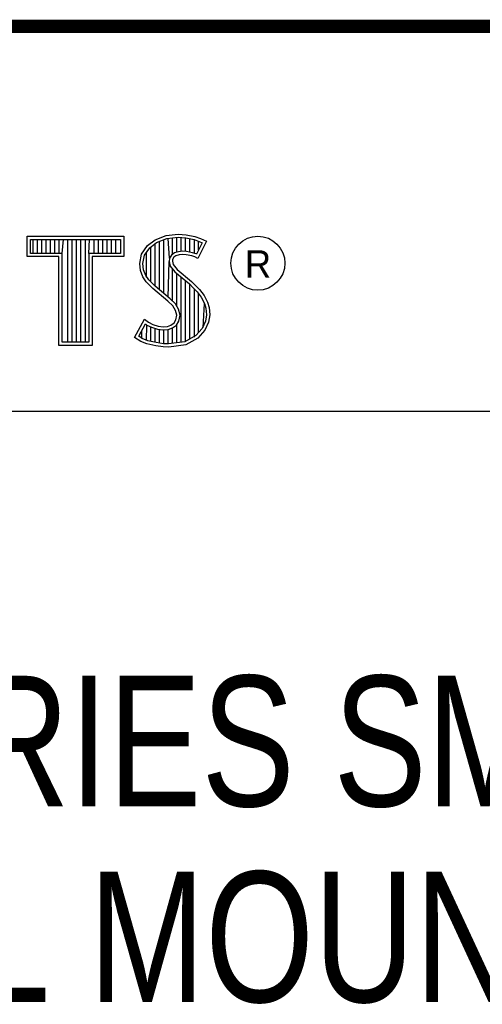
# Model space of a CAD drawing. Header units: inches. Extents: x 0 to 22, y 0 to 17.
# Tile 6 of 9: x 18.452 to 19.161, y 1.461 to 2.97. Entities that reach past the tile are written whole.
import ezdxf

# ---------------------------------------------------------------- set-up
doc = ezdxf.new("R2010")
doc.units = ezdxf.units.IN
doc.header["$LTSCALE"] = 1.21
doc.header["$MEASUREMENT"] = 0
doc.layers.get('0').update_dxf_attribs({"linetype": 'CONTINUOUS'})
doc.layers.add('NOTE', color=7, linetype='CONTINUOUS')
doc.styles.get("Standard").update_dxf_attribs({"font": 'txt', "width": 0.8})
doc.styles.add('TEXTSTYLE_2', font='txt')

msp = doc.modelspace()

# ---------------------------------------------------------------- linework, layer by layer
at = {"color": 2, "linetype": 'CONTINUOUS'}
for p, q in [((16.3737, 2.9596), (21.5037, 2.9596)), ((16.375, 2.96), (21.5, 2.96)), ((18.6766, 2.6393), (18.695, 2.6413)), ((18.695, 2.6413), (18.7074, 2.6405)), ((18.4641, 2.6383), (18.6117, 2.6383)), ((18.4641, 2.607), (18.4641, 2.6383)), ((18.469, 2.6334), (18.6068, 2.6334)), ((18.469, 2.6119), (18.469, 2.6334)), ((18.4729, 2.6119), (18.4729, 2.6334)), ((18.4795, 2.6119), (18.4795, 2.6334)), ((18.4862, 2.6119), (18.4862, 2.6334)), ((18.4929, 2.6119), (18.4929, 2.6334)), ((18.4996, 2.6119), (18.4996, 2.6334)), ((18.5062, 2.6119), (18.5062, 2.6334)), ((18.5129, 2.6119), (18.5129, 2.6334)), ((18.5174, 2.6119), (18.5196, 2.6334)), ((18.5263, 2.4756), (18.5263, 2.6334)), ((18.5329, 2.4756), (18.5329, 2.6334)), ((18.5396, 2.4756), (18.5396, 2.6334)), ((18.5463, 2.4756), (18.5463, 2.6334)), ((18.553, 2.4756), (18.553, 2.6334)), ((18.5584, 2.6119), (18.5596, 2.6334)), ((18.5663, 2.6119), (18.5663, 2.6334)), ((18.573, 2.6119), (18.573, 2.6334)), ((18.5797, 2.6119), (18.5797, 2.6334)), ((18.5863, 2.6119), (18.5863, 2.6334)), ((18.593, 2.6119), (18.593, 2.6334)), ((18.5997, 2.6119), (18.5997, 2.6334)), ((18.6068, 2.6334), (18.6068, 2.6119)), ((18.6117, 2.6383), (18.6117, 2.607)), ((18.648, 2.624), (18.6599, 2.6327)), ((18.6516, 2.6206), (18.6622, 2.6284)), ((18.6598, 2.5616), (18.6598, 2.6266)), ((18.6599, 2.6327), (18.6766, 2.6393)), ((18.6622, 2.6284), (18.6777, 2.6346)), ((18.6664, 2.556), (18.6664, 2.6301)), ((18.6731, 2.5504), (18.6731, 2.6327)), ((18.6777, 2.6346), (18.6951, 2.6365)), ((18.6819, 2.6044), (18.6798, 2.6348)), ((18.6865, 2.6103), (18.6865, 2.6355)), ((18.6932, 2.6137), (18.6932, 2.6362)), ((18.6951, 2.6365), (18.7067, 2.6356)), ((18.6998, 2.6149), (18.6998, 2.6361)), ((18.7065, 2.6148), (18.7065, 2.6357)), ((18.7067, 2.6356), (18.7196, 2.6329)), ((18.7074, 2.6405), (18.7209, 2.6376)), ((18.7132, 2.6137), (18.7132, 2.6343)), ((18.7196, 2.6329), (18.7275, 2.6302)), ((18.7199, 2.6121), (18.7199, 2.6328)), ((18.7209, 2.6376), (18.7293, 2.6347)), ((18.7319, 2.6281), (18.7233, 2.6108)), ((18.7385, 2.6304), (18.7252, 2.6039)), ((18.7265, 2.6173), (18.7265, 2.6305)), ((18.7275, 2.6302), (18.7319, 2.6281)), ((18.7293, 2.6347), (18.7385, 2.6304)), ((18.5174, 2.6119), (18.469, 2.6119)), ((18.5174, 2.4756), (18.5174, 2.6119)), ((18.6068, 2.6119), (18.5584, 2.6119)), ((18.5584, 2.6119), (18.5584, 2.4756)), ((18.6362, 2.5964), (18.6391, 2.6108)), ((18.6391, 2.6108), (18.648, 2.624)), ((18.6437, 2.6089), (18.6516, 2.6206)), ((18.6464, 2.5754), (18.6464, 2.613)), ((18.6531, 2.5683), (18.6531, 2.6217)), ((18.6897, 2.6126), (18.6851, 2.6093)), ((18.6958, 2.6144), (18.6897, 2.6126)), ((18.7018, 2.6151), (18.6958, 2.6144)), ((18.708, 2.6148), (18.7018, 2.6151)), ((18.7172, 2.6129), (18.708, 2.6148)), ((18.7227, 2.6112), (18.7172, 2.6129)), ((18.7233, 2.6108), (18.7227, 2.6112)), ((18.5125, 2.607), (18.4641, 2.607)), ((18.5125, 2.4708), (18.5125, 2.607)), ((18.6117, 2.607), (18.5633, 2.607)), ((18.5633, 2.607), (18.5633, 2.4708)), ((18.6374, 2.5855), (18.6362, 2.5964)), ((18.6411, 2.5962), (18.6437, 2.6089)), ((18.6421, 2.5866), (18.6411, 2.5962)), ((18.6798, 2.5449), (18.6815, 2.5996)), ((18.6819, 2.6044), (18.6815, 2.5996)), ((18.6815, 2.5996), (18.683, 2.5925)), ((18.6851, 2.6093), (18.6819, 2.6044)), ((18.6866, 2.6027), (18.6864, 2.5999)), ((18.6864, 2.5999), (18.6875, 2.5947)), ((18.6887, 2.6059), (18.6866, 2.6027)), ((18.6918, 2.6082), (18.6887, 2.6059)), ((18.6967, 2.6097), (18.6918, 2.6082)), ((18.7019, 2.6102), (18.6967, 2.6097)), ((18.7074, 2.6099), (18.7019, 2.6102)), ((18.716, 2.6082), (18.7074, 2.6099)), ((18.7206, 2.6068), (18.716, 2.6082)), ((18.7252, 2.6039), (18.7206, 2.6068)), ((18.6411, 2.5757), (18.6374, 2.5855)), ((18.6455, 2.578), (18.6421, 2.5866)), ((18.683, 2.5925), (18.6901, 2.5838)), ((18.6865, 2.5387), (18.6865, 2.5882)), ((18.6875, 2.5947), (18.6936, 2.5872)), ((18.6901, 2.5838), (18.7125, 2.5652)), ((18.6932, 2.5305), (18.6932, 2.5812)), ((18.6936, 2.5872), (18.7157, 2.5688)), ((18.6463, 2.5682), (18.6411, 2.5757)), ((18.6501, 2.5713), (18.6455, 2.578)), ((18.6506, 2.5639), (18.6463, 2.5682)), ((18.6541, 2.5673), (18.6501, 2.5713)), ((18.6597, 2.5617), (18.6541, 2.5673)), ((18.6998, 2.4757), (18.6998, 2.5757)), ((18.7065, 2.4766), (18.7065, 2.5701)), ((18.7125, 2.5652), (18.7183, 2.5593)), ((18.7157, 2.5688), (18.7218, 2.5627)), ((18.6564, 2.5581), (18.6506, 2.5639)), ((18.6794, 2.5388), (18.6564, 2.5581)), ((18.6827, 2.5424), (18.6597, 2.5617)), ((18.7132, 2.4809), (18.7132, 2.5645)), ((18.7183, 2.5593), (18.7242, 2.5532)), ((18.7199, 2.4834), (18.7199, 2.5577)), ((18.7218, 2.5627), (18.7278, 2.5564)), ((18.7242, 2.5532), (18.7306, 2.5449)), ((18.7265, 2.4907), (18.7265, 2.5501)), ((18.7278, 2.5564), (18.7348, 2.5475)), ((18.6869, 2.5313), (18.6794, 2.5388)), ((18.6908, 2.5344), (18.6827, 2.5424)), ((18.7306, 2.5449), (18.7354, 2.5353)), ((18.7332, 2.4981), (18.7354, 2.5353)), ((18.7348, 2.5475), (18.7399, 2.5371)), ((18.7354, 2.5353), (18.7377, 2.5278)), ((18.7399, 2.5371), (18.7425, 2.5287)), ((18.6913, 2.5244), (18.6869, 2.5313)), ((18.6957, 2.5264), (18.6908, 2.5344)), ((18.6933, 2.5172), (18.6913, 2.5244)), ((18.6983, 2.5174), (18.6957, 2.5264)), ((18.7377, 2.5278), (18.7385, 2.5177)), ((18.7425, 2.5287), (18.7434, 2.5175)), ((18.6285, 2.4832), (18.6434, 2.5109)), ((18.6434, 2.5109), (18.6498, 2.5063)), ((18.6498, 2.5063), (18.6561, 2.5031)), ((18.6841, 2.502), (18.689, 2.5054)), ((18.689, 2.5054), (18.6918, 2.51)), ((18.6918, 2.51), (18.6933, 2.5172)), ((18.6926, 2.502), (18.6964, 2.5082)), ((18.6964, 2.5082), (18.6983, 2.5174)), ((18.737, 2.5079), (18.7321, 2.4969)), ((18.7417, 2.5066), (18.7362, 2.4942)), ((18.7385, 2.5177), (18.737, 2.5079)), ((18.7434, 2.5175), (18.7417, 2.5066)), ((18.6348, 2.4848), (18.6451, 2.5037)), ((18.6397, 2.4814), (18.6397, 2.4939)), ((18.6451, 2.5037), (18.6472, 2.5021)), ((18.6464, 2.4783), (18.6472, 2.5021)), ((18.6472, 2.5021), (18.6542, 2.4986)), ((18.6531, 2.4769), (18.6531, 2.499)), ((18.6542, 2.4986), (18.6634, 2.4955)), ((18.6561, 2.5031), (18.6645, 2.5002)), ((18.6598, 2.4753), (18.6598, 2.4967)), ((18.6634, 2.4955), (18.6719, 2.4945)), ((18.6645, 2.5002), (18.672, 2.4994)), ((18.6664, 2.4743), (18.6664, 2.4951)), ((18.6719, 2.4945), (18.68, 2.4952)), ((18.672, 2.4994), (18.6789, 2.4999)), ((18.6731, 2.4733), (18.6731, 2.4943)), ((18.6789, 2.4999), (18.6841, 2.502)), ((18.6798, 2.4731), (18.6798, 2.4951)), ((18.68, 2.4952), (18.6864, 2.4976)), ((18.6864, 2.4976), (18.6926, 2.502)), ((18.6865, 2.4739), (18.6865, 2.4977)), ((18.6932, 2.4748), (18.6932, 2.5024)), ((18.7321, 2.4969), (18.7222, 2.4859)), ((18.7362, 2.4942), (18.7252, 2.4821)), ((18.5584, 2.4756), (18.5174, 2.4756)), ((18.638, 2.4769), (18.6285, 2.4832)), ((18.6402, 2.4812), (18.6348, 2.4848)), ((18.6472, 2.4732), (18.638, 2.4769)), ((18.6486, 2.4778), (18.6402, 2.4812)), ((18.6616, 2.4751), (18.6486, 2.4778)), ((18.6727, 2.4734), (18.6616, 2.4751)), ((18.7053, 2.4764), (18.6804, 2.4731)), ((18.7222, 2.4859), (18.7053, 2.4764)), ((18.7252, 2.4821), (18.7068, 2.4717)), ((18.5633, 2.4708), (18.5125, 2.4708)), ((18.6607, 2.4703), (18.6472, 2.4732)), ((18.6722, 2.4686), (18.6607, 2.4703)), ((18.6806, 2.4683), (18.6722, 2.4686)), ((18.6804, 2.4731), (18.6727, 2.4734)), ((18.7068, 2.4717), (18.6806, 2.4683)), ((16.7288, 2.37), (21.5, 2.37))]:
    msp.add_line(p, q, dxfattribs=at)
at = {"color": 7, "linetype": 'CONTINUOUS', "const_width": 0.02}
msp.add_lwpolyline([(13.6, 2.9595), (21.5, 2.96)], dxfattribs=at)
at = {"color": 2, "linetype": 'CONTINUOUS'}
msp.add_circle((18.8172, 2.5968), 0.0414, dxfattribs=at)

# ---------------------------------------------------------------- texts
at = {"color": 2, "linetype": 'CONTINUOUS', "insert": (18.7972, 2.6166), "char_height": 0.0418, "width": 0.041753, "attachment_point": 1, "line_spacing_factor": 0.9, "style": 'TEXTSTYLE_2'}
msp.add_mtext('R', dxfattribs=at)
at = {"layer": 'NOTE', "color": 7, "linetype": 'CONTINUOUS', "insert": (18.9387, 1.9646), "char_height": 0.2, "width": 4.32, "attachment_point": 2, "line_spacing_factor": 0.9}
msp.add_mtext('NI-17XX SERIES SMART CAMERA\\PPANEL MOUNT PLATE', dxfattribs=at)

doc.saveas('drawing.dxf')
